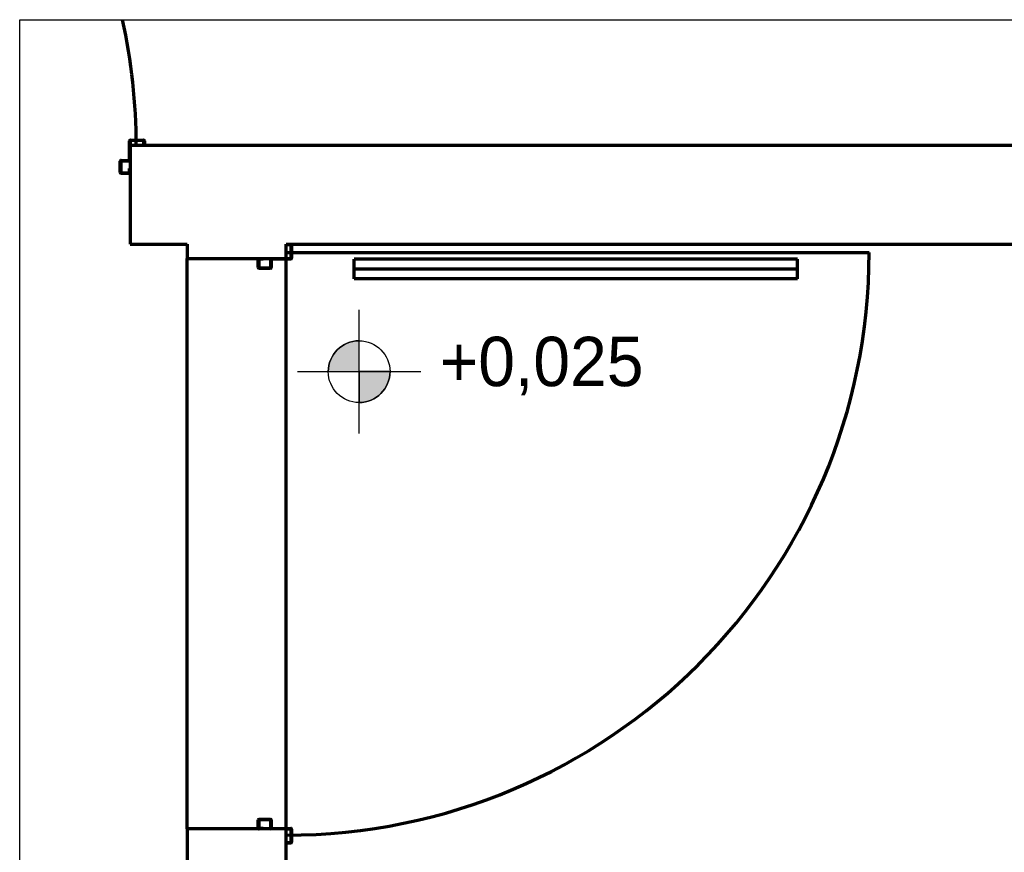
# Model space of a CAD drawing. Header units: millimetres. Extents: x -20654 to 2526, y -8238 to 977.
# Tile 141 of 219: x -10307.69 to -10306.09, y -4122.64 to -4121.29. Entities that reach past the tile are written whole.
import ezdxf

# ---------------------------------------------------------------- set-up
doc = ezdxf.new("R2010")
doc.units = ezdxf.units.MM
doc.linetypes.add('HIDDEN2', pattern=[0.47625, 0.3175, -0.15875])
for name, color, linetype in [('01 CONTORNO_dwg', 252, 'Continuous'), ('G-ANNO-DIMS', 111, 'Continuous'), ('TEXTO', 251, 'Continuous'), ('TQ-Conexões', 7, 'Continuous')]:
    doc.layers.add(name, color=color, linetype=linetype)
doc.styles.add('Century Gothic_2', font='GOTHIC.TTF', dxfattribs={"height": 80})

# ---------------------------------------------------------------- blocks, each defined once
blk = doc.blocks.new('Elevações de ponto - Cota de elevação - Alvo_OTÁVIO-2012-708563-PLANTA')
at = {"layer": 'TEXTO'}
h = blk.add_hatch(color=256, dxfattribs=at)
edge = h.paths.add_edge_path(flags=0)
edge.add_line((2, 1), (1, 1))
edge.add_arc((2, 1), 1, 90, 180, ccw=False)
edge.add_line((2, 2), (2, 1))
h = blk.add_hatch(color=256, dxfattribs=at)
edge = h.paths.add_edge_path(flags=0)
edge.add_line((2, 1), (3, 1))
edge.add_arc((2, 1), 1, 270, 360, ccw=False)
edge.add_line((2, 0), (2, 1))
for p, q in [((2, -1), (2, 3)), ((2, 1), (2, 2)), ((0, 1), (4, 1)), ((1, 1), (2, 1)), ((2, 1), (2, 0)), ((3, 1), (2, 1))]:
    blk.add_line(p, q, dxfattribs=at)
blk.add_circle((2, 1), 1, dxfattribs=at)
for start, end in [(90, 180), (270, 360)]:
    blk.add_arc((2, 1), 1, start, end, dxfattribs=at)

msp = doc.modelspace()

# ---------------------------------------------------------------- hatches: boundary and pattern name
at = {"layer": '01 CONTORNO_dwg', "lineweight": 70}
h = msp.add_hatch(color=256, dxfattribs=at)
h.paths.add_polyline_path([(-10307.2497, -4122.6223), (-10307.2497, -4122.6213), (-10307.2572, -4122.6213), (-10307.2572, -4122.6223)], flags=0)
h.paths.add_polyline_path([(-10307.2482, -4122.6208), (-10307.2482, -4122.5998), (-10307.2492, -4122.5998), (-10307.2492, -4122.6208)], flags=0)
h.paths.add_polyline_path([(-10307.2572, -4122.5993), (-10307.2497, -4122.5992), (-10307.2497, -4122.5983), (-10307.2807, -4122.5983), (-10307.2807, -4122.5992), (-10307.2572, -4122.5992)], flags=0)
h.paths.add_polyline_path([(-10307.3007, -4122.5992), (-10307.2942, -4122.5992), (-10307.2942, -4122.5982), (-10307.3007, -4122.5983)], flags=0)
h.paths.add_polyline_path([(-10307.2822, -4122.5978), (-10307.2812, -4122.5978), (-10307.2812, -4122.5847), (-10307.2822, -4122.5847)], flags=0)
h.paths.add_polyline_path([(-10307.3022, -4122.5977), (-10307.3012, -4122.5977), (-10307.3012, -4122.5847), (-10307.3022, -4122.5847)], flags=0)
h.paths.add_polyline_path([(-10307.2827, -4122.5842), (-10307.2827, -4122.5832), (-10307.3007, -4122.5832), (-10307.3007, -4122.5842)], flags=0)
h.paths.add_polyline_path([(-10307.3007, -4121.6909), (-10307.2827, -4121.6909), (-10307.2827, -4121.6899), (-10307.3007, -4121.6899)], flags=0)
h.paths.add_polyline_path([(-10307.3022, -4121.6894), (-10307.3012, -4121.6894), (-10307.3012, -4121.6764), (-10307.3022, -4121.6764)], flags=0)
h.paths.add_polyline_path([(-10307.2822, -4121.6894), (-10307.2812, -4121.6894), (-10307.2812, -4121.6764), (-10307.2822, -4121.6764)], flags=0)
h.paths.add_polyline_path([(-10307.3007, -4121.6759), (-10307.2942, -4121.6759), (-10307.2942, -4121.6749), (-10307.3007, -4121.6749), (-10307.3007, -4121.6759)], flags=0)
h.paths.add_polyline_path([(-10307.2807, -4121.6759), (-10307.2497, -4121.6759), (-10307.2497, -4121.6749), (-10307.2807, -4121.6749)], flags=0)
h.paths.add_polyline_path([(-10307.2482, -4121.6744), (-10307.2482, -4121.6534), (-10307.2492, -4121.6534), (-10307.2492, -4121.6744)], flags=0)
h.paths.add_polyline_path([(-10307.2497, -4121.6529), (-10307.2497, -4121.6519), (-10307.2572, -4121.6519), (-10307.2572, -4121.6529)], flags=0)

# ---------------------------------------------------------------- linework, layer by layer
for p, q in [((-10307.5108, -4121.5154), (-10307.5108, -4121.4844)), ((-10307.5098, -4121.4844), (-10307.5098, -4121.492)), ((-10307.5093, -4121.4829), (-10307.4883, -4121.4829)), ((-10307.4883, -4121.4839), (-10307.5093, -4121.4839)), ((-10307.4878, -4121.4919), (-10307.4878, -4121.4844)), ((-10307.4868, -4121.4844), (-10307.4868, -4121.4919)), ((-10304.5372, -4121.4919), (-10307.5099, -4121.4919)), ((-10307.5099, -4121.4919), (-10307.5099, -4121.6519)), ((-10307.5259, -4121.5354), (-10307.5259, -4121.5174)), ((-10307.5249, -4121.5174), (-10307.5249, -4121.5354)), ((-10307.5244, -4121.5159), (-10307.5113, -4121.5159)), ((-10307.5113, -4121.5169), (-10307.5244, -4121.5169)), ((-10307.5244, -4121.5359), (-10307.5114, -4121.5359)), ((-10307.5114, -4121.5369), (-10307.5244, -4121.5369)), ((-10307.5109, -4121.5289), (-10307.5099, -4121.5289)), ((-10307.5109, -4121.5354), (-10307.5109, -4121.5289)), ((-10307.5099, -4121.6519), (-10307.4172, -4121.6519)), ((-10307.4172, -4121.6519), (-10307.4172, -4121.6749)), ((-10307.2572, -4121.6519), (-10304.5372, -4121.6519)), ((-10307.2572, -4121.6749), (-10307.2572, -4121.6519)), ((-10307.2497, -4121.6529), (-10307.2572, -4121.6529)), ((-10307.2572, -4121.6649), (-10306.3129, -4121.6649)), ((-10307.2492, -4121.6744), (-10307.2492, -4121.6534)), ((-10307.2482, -4121.6534), (-10307.2482, -4121.6744)), ((-10307.4172, -4121.6749), (-10307.2572, -4121.6749)), ((-10307.4172, -4122.5992), (-10307.4172, -4121.6749)), ((-10307.3022, -4121.6894), (-10307.3022, -4121.6764)), ((-10307.3012, -4121.6764), (-10307.3012, -4121.6894)), ((-10307.2942, -4121.6759), (-10307.3007, -4121.6759)), ((-10307.2942, -4121.6749), (-10307.2942, -4121.6759)), ((-10307.2822, -4121.6894), (-10307.2822, -4121.6764)), ((-10307.2812, -4121.6764), (-10307.2812, -4121.6894)), ((-10307.2497, -4121.6759), (-10307.2807, -4121.6759)), ((-10307.2572, -4121.6749), (-10307.2497, -4121.6749)), ((-10307.2572, -4122.5983), (-10307.2572, -4121.6759)), ((-10306.4289, -4121.6759), (-10307.1472, -4121.6759)), ((-10307.1472, -4121.7079), (-10307.1472, -4121.6759)), ((-10306.4289, -4121.7079), (-10306.4289, -4121.6759)), ((-10307.3007, -4121.6899), (-10307.2827, -4121.6899)), ((-10307.2827, -4121.6909), (-10307.3007, -4121.6909)), ((-10306.4289, -4121.6919), (-10307.1472, -4121.6919)), ((-10306.4289, -4121.7079), (-10307.1472, -4121.7079)), ((-10307.3022, -4122.5977), (-10307.3022, -4122.5847)), ((-10307.3012, -4122.5847), (-10307.3012, -4122.5977)), ((-10307.3007, -4122.5832), (-10307.2827, -4122.5832)), ((-10307.2827, -4122.5842), (-10307.3007, -4122.5842)), ((-10307.2822, -4122.5978), (-10307.2822, -4122.5847)), ((-10307.2812, -4122.5847), (-10307.2812, -4122.5978)), ((-10307.2572, -4122.5992), (-10307.4172, -4122.5992)), ((-10307.4172, -4122.5992), (-10307.4172, -4123.2519)), ((-10307.3007, -4122.5982), (-10307.2942, -4122.5982)), ((-10307.2942, -4122.5982), (-10307.2942, -4122.5992)), ((-10307.2807, -4122.5983), (-10307.2497, -4122.5983)), ((-10307.2572, -4123.2519), (-10307.2572, -4122.5992)), ((-10307.2497, -4122.5993), (-10307.2572, -4122.5993)), ((-10307.2492, -4122.6208), (-10307.2492, -4122.5998)), ((-10307.2482, -4122.5998), (-10307.2482, -4122.6208)), ((-10307.2572, -4122.6213), (-10307.2497, -4122.6213)), ((-10307.2497, -4122.6223), (-10307.2572, -4122.6223))]:
    msp.add_line(p, q, dxfattribs=at)
for centre, radius, start, end in [((-10308.4442, -4121.4919), 0.9443, 0, 12.4748), ((-10307.5093, -4121.4844), 0.0015, 90, 180), ((-10307.5093, -4121.4844), 0.0005, 90, 180), ((-10307.4883, -4121.4844), 0.0015, 0, 90), ((-10307.4883, -4121.4844), 0.0005, 0, 90), ((-10307.5244, -4121.5174), 0.0015, 90, 180), ((-10307.5244, -4121.5174), 0.0005, 90, 180), ((-10307.5113, -4121.5154), 0.0005, 270, 0), ((-10307.5113, -4121.5154), 0.0015, 270, 354.8787), ((-10307.5244, -4121.5354), 0.0015, 180, 270), ((-10307.5244, -4121.5354), 0.0005, 180, 270), ((-10307.5114, -4121.5354), 0.0015, 270, 0), ((-10307.5114, -4121.5354), 0.0005, 270, 0), ((-10307.2572, -4121.6649), 0.9443, 270, 0), ((-10307.2497, -4121.6534), 0.0015, 0, 90), ((-10307.2497, -4121.6534), 0.0005, 0, 90), ((-10307.3007, -4121.6764), 0.0015, 90, 180), ((-10307.3007, -4121.6764), 0.0005, 90, 180), ((-10307.2807, -4121.6764), 0.0015, 95.1213, 180), ((-10307.2807, -4121.6764), 0.0005, 90, 180), ((-10307.2497, -4121.6744), 0.0015, 270, 0), ((-10307.2497, -4121.6744), 0.0005, 270, 0), ((-10307.3007, -4121.6894), 0.0015, 180, 270), ((-10307.3007, -4121.6894), 0.0005, 180, 270), ((-10307.2827, -4121.6894), 0.0015, 270, 0), ((-10307.2827, -4121.6894), 0.0005, 270, 0), ((-10307.3007, -4122.5847), 0.0015, 90, 180), ((-10307.3007, -4122.5847), 0.0005, 90, 180), ((-10307.2827, -4122.5847), 0.0015, 0, 90), ((-10307.2827, -4122.5847), 0.0005, 0, 90), ((-10307.3007, -4122.5977), 0.0015, 180, 270), ((-10307.3007, -4122.5977), 0.0005, 180, 270), ((-10307.2807, -4122.5978), 0.0015, 180, 264.8787), ((-10307.2807, -4122.5978), 0.0005, 180, 270), ((-10307.2497, -4122.5998), 0.0015, 0, 90), ((-10307.2497, -4122.5998), 0.0005, 0, 90), ((-10307.2497, -4122.6208), 0.0005, 270, 0), ((-10307.2497, -4122.6208), 0.0015, 270, 0)]:
    msp.add_arc(centre, radius, start, end, dxfattribs=at)
at = {"layer": 'TQ-Conexões', "color": 244, "linetype": 'HIDDEN2', "ltscale": 8, "true_color": 0x991b1e}
msp.add_lwpolyline([(-10307.6887, -4121.2879), (-10302.704, -4121.2879), (-10302.704, -4123.7708), (-10307.6887, -4123.7708)], close=True, dxfattribs=at)

# ---------------------------------------------------------------- block references
at = {"layer": 'G-ANNO-DIMS', "xscale": 0.04999999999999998, "yscale": 0.04999999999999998, "zscale": 0.04999999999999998}
msp.add_blockref('Elevações de ponto - Cota de elevação - Alvo_OTÁVIO-2012-708563-PLANTA', (-10307.2389, -4121.9082), dxfattribs=at)

# ---------------------------------------------------------------- texts
at = {"layer": '01 CONTORNO_dwg', "insert": (-10307.0085, -4121.8017), "char_height": 0.08, "width": 0.406957, "attachment_point": 1, "line_spacing_factor": 0.984502, "style": 'Century Gothic_2'}
msp.add_mtext('+0,025', dxfattribs=at)

doc.saveas('drawing.dxf')
